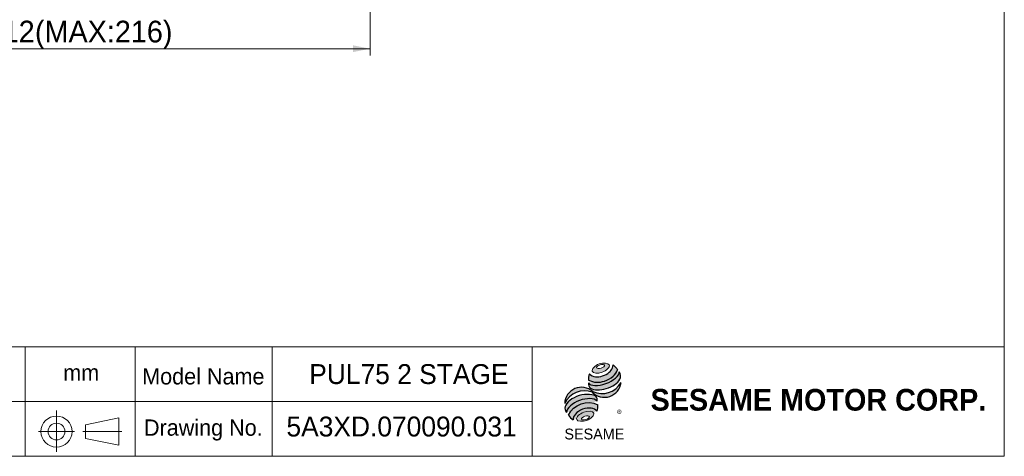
# Model space of a CAD drawing. Header units: millimetres. Extents: x 25 to 718, y 25 to 500.
# Tile 2 of 4: x 358 to 718, y 25 to 185. Entities that reach past the tile are written whole.
import ezdxf

# ---------------------------------------------------------------- set-up
doc = ezdxf.new("R2010")
doc.units = ezdxf.units.MM
doc.header["$LTSCALE"] = 2.5
doc.linetypes.add('CENTERX2', pattern=[20.319999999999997, 12.7, -2.54, 2.54, -2.54])
doc.layers.add('外框線', color=7, linetype='Continuous', lineweight=30)
doc.layers.add('標駐', color=51, linetype='Continuous')
doc.styles.add('SLDTEXTSTYLE0', font='ARIAL.TTF', dxfattribs={"width": 0.948})
doc.styles.add('SLDTEXTSTYLE1', font='MINGLIU.TTC')
doc.styles.add('SLDTEXTSTYLE3', font='ARIALBD.TTF', dxfattribs={"width": 0.948})
doc.dimstyles.new('SLDDIMSTYLE2', dxfattribs={"dimtxt": 7.704956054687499, "dimasz": 6.25, "dimexe": 0, "dimexo": 0.0625, "dimgap": 1.926239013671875, "dimtad": 1, "dimdec": 4, "dimrnd": 1e-09, "dimzin": 12, "dimdsep": 46, "dimtxsty": 'SLDTEXTSTYLE0', "dimsah": 1, "dimcen": 0.09, "dimadec": 0, "dimazin": 0, "dimtfac": 1, "dimtdec": 4, "dimtofl": 0, "dimtmove": 0, "dimatfit": 3, "dimfxl": 0, "dimtolj": 1, "dimtzin": 12, "dimarcsym": 0})

# ---------------------------------------------------------------- blocks, each defined once
blk = doc.blocks.new('圖塊18')
at = {"linetype": 'Continuous'}
h = blk.add_hatch(color=1, dxfattribs=at)
edge = h.paths.add_edge_path(flags=0)
edge.add_spline(control_points=[(12.74648328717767, 28.33580195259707), (11.18559231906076, 27.76182032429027), (8.618896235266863, 25.10435144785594), (14.13419791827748, 24.56203790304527), (17.98424204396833, 28.54824121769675), (14.30737425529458, 28.90978358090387), (12.74648328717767, 28.33580195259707)], knot_values=[0, 0, 0, 0, 0.25, 0.5, 0.75, 1, 1, 1, 1], weights=[1, 1, 1, 1, 1, 1, 1], degree=3, periodic=0)
edge = h.paths.add_edge_path(flags=0)
edge.add_spline(control_points=[(13.07186467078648, 28.0214938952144), (13.80690021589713, 28.25157091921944), (15.46308223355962, 28.11714953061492), (13.53714198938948, 26.53505530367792), (11.05286896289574, 26.73668738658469), (12.33682912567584, 27.79141687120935), (13.07186467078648, 28.0214938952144)], knot_values=[0, 0, 0, 0, 0.2500000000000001, 0.5000000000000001, 0.75, 1, 1, 1, 1], weights=[1, 1, 1, 1, 1, 1, 1], degree=3, periodic=0)
h = blk.add_hatch(color=1, dxfattribs=at)
edge = h.paths.add_edge_path(flags=0)
edge.add_spline(control_points=[(9.163213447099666, 24.76744459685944), (8.769812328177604, 23.90622371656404), (8.732474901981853, 23.0254322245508), (8.843057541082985, 22.44386565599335)], knot_values=[0, 0, 0, 0, 0.4884105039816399, 0.4884105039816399, 0.4884105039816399, 0.4884105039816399], weights=[1, 1, 1, 1], degree=3, periodic=0)
edge.add_spline(control_points=[(8.843057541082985, 22.44386565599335), (10.62344683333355, 21.44355777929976), (14.07722672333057, 21.44918400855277), (17.67464365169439, 23.49261152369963), (19.22746563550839, 25.28172620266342), (19.45777659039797, 26.16369730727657)], knot_values=[0, 0, 0, 0, 0.4091170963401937, 0.6548043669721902, 0.8514887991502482, 0.8514887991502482, 0.8514887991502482, 0.8514887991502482], weights=[1, 1, 1, 1, 1, 1], degree=3, periodic=0)
edge.add_spline(control_points=[(19.45777659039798, 26.16369730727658), (19.19813658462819, 26.74352114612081), (18.66133743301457, 27.44166792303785), (17.78416057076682, 27.97823620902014)], knot_values=[0, 0, 0, 0, 0.4590419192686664, 0.4590419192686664, 0.4590419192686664, 0.4590419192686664], weights=[1, 1, 1, 1], degree=3, periodic=0)
edge.add_spline(control_points=[(17.78416057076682, 27.97823620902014), (17.81225735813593, 27.61473631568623), (17.63324610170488, 26.54167268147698), (16.29234836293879, 24.97462105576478), (13.40732101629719, 23.44028120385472), (10.26167089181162, 23.38968884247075), (9.163213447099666, 24.76744459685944)], knot_values=[0, 0, 0, 0, 0.08132341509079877, 0.2279594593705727, 0.4332489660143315, 0.8030080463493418, 0.8030080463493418, 0.8030080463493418, 0.8030080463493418], weights=[1, 1, 1, 1, 1, 1, 1], degree=3, periodic=0)
h = blk.add_hatch(color=1, dxfattribs=at)
edge = h.paths.add_edge_path(flags=0)
edge.add_arc((10.79613586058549, 20.98168016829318), 1.990059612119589, 168.3621772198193, 229.4245234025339)
edge.add_ellipse((14.5239557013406, 22.67512801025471), major_axis=(6.085158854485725, 1.984651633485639), ratio=0.5371428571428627, start_angle=205.6784380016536, end_angle=329.3896542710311)
edge.add_arc((17.66474577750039, 23.88553031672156), 2.885592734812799, 336.1521426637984, 392.8409252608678)
edge.add_ellipse((14.37893190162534, 23.70127523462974), major_axis=(5.635519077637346, 2.107190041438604), ratio=0.4437390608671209, start_angle=185.0255637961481, end_angle=352.21713539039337, ccw=False)
h = blk.add_hatch(color=1, dxfattribs=at)
edge = h.paths.add_edge_path(flags=0)
edge.add_arc((13.76079549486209, 25.47890038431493), 7.985217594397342, 244.9498890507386, 330.52495169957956, ccw=False)
edge.add_arc((6.276777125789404, 13.67044648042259), 6.144847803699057, 48.1092454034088, 177.9500526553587)
edge.add_arc((7.380706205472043, 10.53228671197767), 7.985217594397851, 69.43291289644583, 155.1324078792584, ccw=False)
edge.add_arc((14.61032072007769, 22.27281406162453), 6.144847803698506, 223.9443619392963, 353.2429906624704)
h = blk.add_hatch(color=1, dxfattribs=at)
edge = h.paths.add_edge_path(flags=0)
edge.add_ellipse((6.654822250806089, 11.89391986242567), major_axis=(5.812668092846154, 2.207556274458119), ratio=0.5235294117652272, start_angle=14.095136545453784, end_angle=164.8078450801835, ccw=False)
edge.add_arc((9.798175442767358, 15.10560491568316), 2.237252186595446, 351.5308011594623, 401.4061622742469)
edge.add_ellipse((6.450758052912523, 13.4644289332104), major_axis=(6.161694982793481, 1.808012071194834), ratio=0.534461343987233, start_angle=27.40472928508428, end_angle=171.7282428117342)
edge.add_arc((6.630595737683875, 13.40166527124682), 6.537584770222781, 191.0466409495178, 205.75451162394)
h = blk.add_hatch(color=1, dxfattribs=at)
edge = h.paths.add_edge_path(flags=0)
edge.add_spline(control_points=[(12.18070329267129, 13.38858199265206), (8.520097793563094, 15.42907417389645), (3.215685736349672, 13.49803245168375), (1.565984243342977, 9.668750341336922)], knot_values=[0, 0, 0, 0, 1, 1, 1, 1], weights=[1, 1, 1, 1], degree=3, periodic=0)
edge.add_arc((5.464550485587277, 11.58544666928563), 4.344254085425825, 206.1806388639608, 239.0996167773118)
edge.add_ellipse((7.677727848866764, 9.116857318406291), major_axis=(4.352924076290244, 1.62120610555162), ratio=0.6035256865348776, start_angle=7.596570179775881, end_angle=172.3905265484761, ccw=False)
edge.add_arc((7.971660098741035, 12.78493294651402), 4.252109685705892, 336.231156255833, 368.1615451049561)
h = blk.add_hatch(color=1, dxfattribs=at)
edge = h.paths.add_edge_path(flags=0)
edge.add_spline(control_points=[(7.084365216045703, 10.69799413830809), (8.645256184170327, 11.27197576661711), (12.32212397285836, 10.9104334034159), (8.472079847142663, 6.924230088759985), (2.956778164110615, 7.466543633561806), (5.523474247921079, 10.12401250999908), (7.084365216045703, 10.69799413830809)], knot_values=[0, 0, 0, 0, 0.25, 0.5, 0.7500000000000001, 1, 1, 1, 1], weights=[1, 1, 1, 1, 1, 1, 1], degree=3, periodic=0)
edge = h.paths.add_edge_path(flags=0)
edge.add_spline(control_points=[(7.492503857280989, 9.196593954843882), (6.757468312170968, 8.966516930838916), (5.477937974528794, 7.897635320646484), (7.96885573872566, 7.67477504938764), (9.888151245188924, 9.27809746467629), (8.227539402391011, 9.42667097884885), (7.492503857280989, 9.196593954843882)], knot_values=[0, 0, 0, 0, 0.2500000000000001, 0.5, 0.75, 1, 1, 1, 1], weights=[1, 1, 1, 1, 1, 1, 1], degree=3, periodic=0)
at = {"color": 1, "linetype": 'Continuous', "lineweight": 0}
for points in [[(12.74648328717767, 28.33580195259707), (14.30737425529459, 28.90978358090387), (17.98424204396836, 28.54824121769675), (14.13419791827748, 24.56203790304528), (8.61889623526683, 25.10435144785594), (11.18559231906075, 27.76182032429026), (12.74648328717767, 28.33580195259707)], [(13.07186467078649, 28.02149389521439), (13.80690021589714, 28.25157091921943), (15.46308223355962, 28.11714953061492), (13.53714198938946, 26.53505530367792), (11.05286896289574, 26.73668738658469), (12.33682912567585, 27.79141687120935), (13.07186467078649, 28.02149389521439)], [(7.084365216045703, 10.69799413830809), (8.645256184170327, 11.27197576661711), (12.32212397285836, 10.9104334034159), (8.472079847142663, 6.924230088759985), (2.956778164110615, 7.466543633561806), (5.523474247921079, 10.12401250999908), (7.084365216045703, 10.69799413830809)], [(7.492503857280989, 9.196593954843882), (8.227539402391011, 9.42667097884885), (9.888151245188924, 9.27809746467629), (7.96885573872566, 7.67477504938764), (5.477937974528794, 7.897635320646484), (6.757468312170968, 8.966516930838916), (7.492503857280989, 9.196593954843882)]]:
    blk.add_open_spline(points, degree=3, dxfattribs=at)
at = {"layer": '標駐', "color": 1}
for p, q in [((20.70406723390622, 21.48198667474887), (20.63086521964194, 21.40878466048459)), ((3.182278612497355, 7.900181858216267), (3.227608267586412, 7.945511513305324))]:
    blk.add_line(p, q, dxfattribs=at)
for centre, radius, start, end in [((17.66474577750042, 23.88553031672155), 2.885592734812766, 336.1521426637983, 32.95375475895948), ((6.276777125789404, 13.67044648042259), 6.144847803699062, 48.10924540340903, 177.9500526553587), ((7.380706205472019, 10.53228671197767), 7.985217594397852, 69.43291289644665, 155.1324078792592), ((10.79613586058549, 20.98168016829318), 1.990059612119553, 167.9158934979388, 229.4245234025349), ((14.61032072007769, 22.27281406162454), 6.144847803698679, 223.9443619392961, 353.2429906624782), ((13.76079549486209, 25.47890038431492), 7.98521759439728, 244.9498890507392, 330.5249516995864), ((9.798175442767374, 15.10560491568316), 2.237252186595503, 351.5308011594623, 41.40616227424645), ((6.630595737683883, 13.40166527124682), 6.537584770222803, 191.0466409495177, 205.7545116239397), ((7.971660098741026, 12.78493294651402), 4.252109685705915, 336.2311562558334, 8.161545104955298), ((5.464550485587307, 11.58544666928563), 4.344254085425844, 206.1806388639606, 239.0996167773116)]:
    blk.add_arc(centre, radius, start, end, dxfattribs=at)
for centre, major_axis, ratio, start_param, end_param in [((14.37893190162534, 23.70127523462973), (5.635519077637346, 2.107190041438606), 0.4437390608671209, 3.229063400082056, 6.147574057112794), ((14.5239557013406, 22.67512801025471), (6.085158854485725, 1.98465163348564), 0.5371428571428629, 3.589765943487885, 5.748933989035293), ((6.450758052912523, 13.4644289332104), (6.161694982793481, 1.808012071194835), 0.5344613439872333, 0.4783027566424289, 2.997223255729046), ((6.654822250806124, 11.89391986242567), (5.812668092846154, 2.207556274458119), 0.5235294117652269, 0.2460065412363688, 2.87643952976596), ((7.677727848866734, 9.11685731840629), (4.352924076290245, 1.621206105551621), 0.6035256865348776, 0.1325851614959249, 3.008782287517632)]:
    blk.add_ellipse(centre, major_axis=major_axis, ratio=ratio, start_param=start_param, end_param=end_param, dxfattribs=at)
for points, knots in [([(8.843057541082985, 22.44386565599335), (10.62344683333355, 21.44355777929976), (14.07722672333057, 21.44918400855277), (17.67464365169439, 23.49261152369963), (19.22746563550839, 25.28172620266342), (19.45777659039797, 26.16369730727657)], [0, 0, 0, 0, 0.4091170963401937, 0.6548043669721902, 0.8514887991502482, 0.8514887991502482, 0.8514887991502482, 0.8514887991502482]), ([(9.163213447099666, 24.76744459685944), (10.26167089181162, 23.38968884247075), (13.40732101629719, 23.44028120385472), (16.29234836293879, 24.97462105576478), (17.63324610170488, 26.54167268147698), (17.81225735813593, 27.61473631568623), (17.78416057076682, 27.97823620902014)], [0, 0, 0, 0, 0.3697590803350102, 0.575048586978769, 0.721684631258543, 0.8030080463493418, 0.8030080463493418, 0.8030080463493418, 0.8030080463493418])]:
    blk.add_open_spline(points, degree=3, knots=knots, dxfattribs=at)
for points in [[(17.78416057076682, 27.97823620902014), (18.66133743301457, 27.44166792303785), (19.19813658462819, 26.74352114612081), (19.45777659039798, 26.16369730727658)], [(9.163213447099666, 24.76744459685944), (8.769812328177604, 23.90622371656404), (8.732474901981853, 23.0254322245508), (8.843057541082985, 22.44386565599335)], [(1.565984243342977, 9.668750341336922), (3.21568573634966, 13.49803245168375), (8.52009779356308, 15.42907417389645), (12.18070329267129, 13.38858199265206)]]:
    blk.add_open_spline(points, degree=3, dxfattribs=at)
at = {"layer": '標駐', "color": 1, "attachment_point": 1}
for s, insert, char_height, style in [('®', (19.24732192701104, 11.44031469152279), 2.645833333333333, 'SLDTEXTSTYLE1'), ('SESAME', (0.02756526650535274, 4.69976788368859), 3.968749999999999, 'SLDTEXTSTYLE0')]:
    blk.add_mtext(s, dxfattribs=dict(at, insert=insert, char_height=char_height, style=style))
blk = doc.blocks.new('NEW LOGO_定位')
at = {"color": 7, "linetype": 'Continuous'}
blk.add_blockref('圖塊18', (8.91034071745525, 5.442211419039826), dxfattribs=at)
blk = doc.blocks.new('圖標定位')
at = {"color": 7, "linetype": 'Continuous'}
blk.add_blockref('NEW LOGO_定位', (547.8371475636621, 25.00000000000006), dxfattribs=at)
blk = doc.blocks.new('圖塊28')
at = {"layer": '外框線', "color": 7, "lineweight": 0}
for p, q in [((323.4355777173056, 65.0172383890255), (323.4355777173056, 25.01723838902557)), ((400.0943132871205, 65.0172383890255), (323.4355777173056, 65.0172383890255)), ((359.7235119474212, 65.0172383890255), (359.7235119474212, 25.01723838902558)), ((400.0943132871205, 45.01723838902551), (323.4355777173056, 45.0172383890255)), ((381.7461217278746, 36.55961712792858), (393.9413584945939, 39.05961712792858)), ((381.7461217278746, 36.55961712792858), (381.7461217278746, 31.55961712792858)), ((393.9413584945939, 39.05961712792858), (393.9413584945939, 29.05961712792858)), ((381.7461217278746, 31.55961712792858), (393.9413584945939, 29.05961712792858))]:
    blk.add_line(p, q, dxfattribs=at)
at = {"layer": '外框線', "color": 7, "linetype": 'CENTERX2', "lineweight": 0}
for p, q in [((371.1891564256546, 41.70394229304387), (371.1891564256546, 26.66884323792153)), ((364.6257256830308, 34.05049934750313), (377.7886538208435, 34.05049934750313)), ((380.8534756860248, 34.05049934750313), (395.0247352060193, 34.05049934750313))]:
    blk.add_line(p, q, dxfattribs=at)
at = {"layer": '外框線', "color": 7, "lineweight": 0}
for radius in [5.683458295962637, 3.063295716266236]:
    blk.add_circle((371.1891564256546, 34.05049934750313), radius, dxfattribs=at)
at = {"color": 7, "linetype": 'Continuous', "lineweight": 0, "char_height": 5.953124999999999, "attachment_point": 1, "style": 'SLDTEXTSTYLE0'}
for s, insert in [('Unit', (334.4803951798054, 57.83920848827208)), ('mm', (373.6537972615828, 58.57485961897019)), ('Project', (329.1887285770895, 38.17192552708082))]:
    blk.add_mtext(s, dxfattribs=dict(at, insert=insert))
blk = doc.blocks.new('*D22')
at = {"color": 7, "linetype": 'Continuous', "lineweight": 0}
for p, q in [((273.7941957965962, 282.8542534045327), (273.7941957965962, 171.5570514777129)), ((485.7941957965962, 249.8542534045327), (485.7941957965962, 171.5570514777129)), ((485.7941957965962, 174.0570514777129), (273.7941957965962, 174.0570514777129))]:
    blk.add_line(p, q, dxfattribs=at)
for points in [[(273.7941957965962, 174.0570514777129), (280.0441957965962, 172.8070514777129), (280.0441957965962, 175.3070514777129)], [(485.7941957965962, 174.0570514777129), (479.5441957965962, 175.3070514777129), (479.5441957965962, 172.8070514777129)]]:
    blk.add_solid(points, dxfattribs=at)
at = {"color": 7, "linetype": 'Continuous', "lineweight": 0, "char_height": 7.937499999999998, "attachment_point": 1, "style": 'SLDTEXTSTYLE0'}
for s, insert in [('212', (345.6955405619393, 184.2890266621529)), ('(MAX:216)', (363.3328871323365, 184.2890266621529))]:
    blk.add_mtext(s, dxfattribs=dict(at, insert=insert))

msp = doc.modelspace()

# ---------------------------------------------------------------- linework, layer by layer
at = {"color": 7, "linetype": 'Continuous', "lineweight": 0}
for p, q in [((717.5, 500.0000000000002), (717.5, 25.00000000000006)), ((400.0000000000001, 25.00000000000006), (400.0000000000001, 65.00000000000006)), ((717.5, 65.00000000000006), (400.0000000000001, 65.00000000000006)), ((450, 25.00000000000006), (450, 65.00000000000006)), ((545.0000000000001, 25.00000000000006), (545.0000000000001, 65.00000000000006)), ((545.0000000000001, 45.00000000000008), (400.0000000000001, 45.00000000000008)), ((25.00000000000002, 25.00000000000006), (717.5, 25.00000000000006))]:
    msp.add_line(p, q, dxfattribs=at)

# ---------------------------------------------------------------- block references
at = {"color": 7, "linetype": 'Continuous'}
for name in ['圖塊28', '圖標定位']:
    msp.add_blockref(name, (0, 0), dxfattribs=at)

# ---------------------------------------------------------------- texts
at = {"color": 7, "linetype": 'Continuous', "lineweight": 0, "attachment_point": 1}
for s, insert, char_height, style in [('Model Name', (402.5104154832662, 57.23648162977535), 5.953124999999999, 'SLDTEXTSTYLE0'), ('  PUL75 2 STAGE', (458.1862722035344, 58.70965905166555), 7.276041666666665, 'SLDTEXTSTYLE0'), ('SESAME MOTOR CORP.', (588.2638838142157, 49.64864197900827), 7.937499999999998, 'SLDTEXTSTYLE3'), ('5A3XD.070090.031', (455.2219562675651, 39.52706412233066), 7.276041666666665, 'SLDTEXTSTYLE0'), ('Drawing No.', (403.1718757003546, 38.48648162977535), 5.953124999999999, 'SLDTEXTSTYLE0')]:
    msp.add_mtext(s, dxfattribs=dict(at, insert=insert, char_height=char_height, style=style))

# ---------------------------------------------------------------- dimensions: what is measured, and where the dimension line sits
at = {"color": 7, "linetype": 'Continuous', "lineweight": 0}
dim = msp.add_linear_dim(base=(273.7941957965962, 174.0570514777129), p1=(485.7941957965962, 252.3542534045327), p2=(273.7941957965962, 285.3542534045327), text='<>(MAX:216)', dimstyle='SLDDIMSTYLE2', dxfattribs=at)
dim.commit()
dim.dimension.update_dxf_attribs({"geometry": '*D22', "text_midpoint": (379.7941957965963, 174.0570514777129), "dimtype": 160})

doc.saveas('drawing.dxf')
